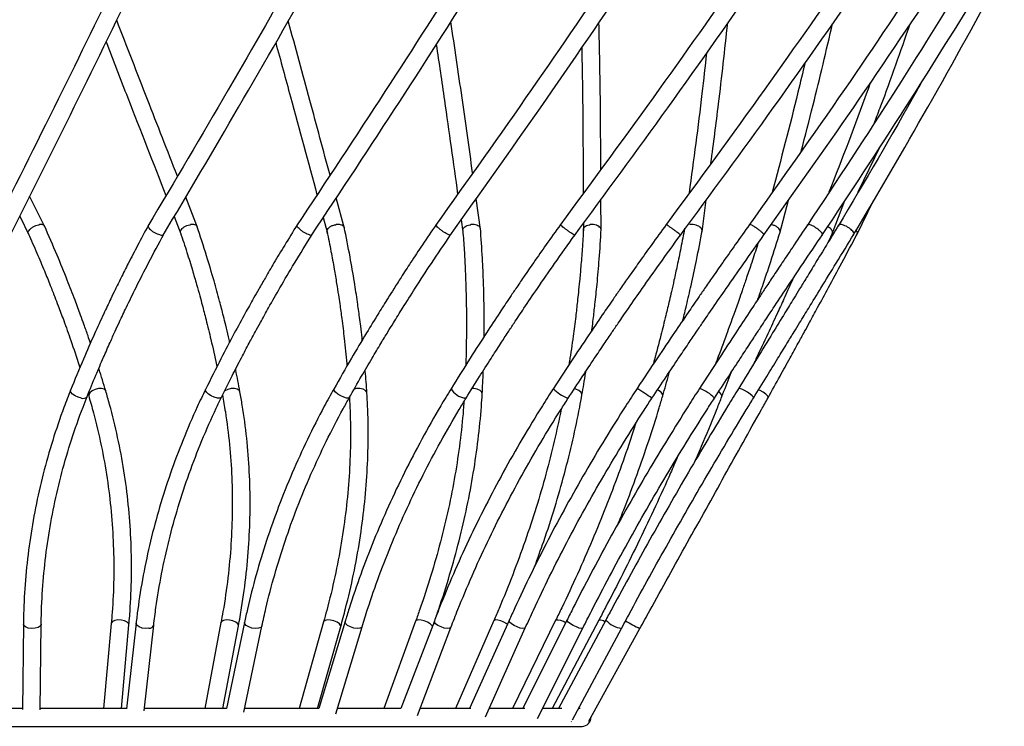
# Model space of a CAD drawing. Header units: millimetres. Extents: x -205 to 202, y -5 to 1774.
# Tile 8 of 11: x 2 to 168, y 496 to 616. Entities that reach past the tile are written whole.
import ezdxf

# ---------------------------------------------------------------- set-up
doc = ezdxf.new("R2010")
doc.units = ezdxf.units.MM

msp = doc.modelspace()

# ---------------------------------------------------------------- linework, layer by layer
at = {"color": 7, "linetype": 'Continuous', "lineweight": 25}
for p, q in [((147.13, 594.23), (143.33, 586.46)), ((6, 580.61), (3.44, 585.75)), ((31.8, 580.49), (29.8, 585.61)), ((56.62, 580.33), (55.23, 585.49)), ((79.61, 580.14), (78.88, 585.37)), ((99.98, 579.94), (99.95, 585.26)), ((117.02, 579.73), (117.72, 585.17)), ((130.17, 579.55), (131.61, 585.11)), ((138.97, 579.39), (141.14, 585.06)), ((143.15, 579.27), (145.98, 585.04)), ((1.76, 582.39), (3.32, 579.27)), ((27.86, 582.33), (29.01, 579.39)), ((53.03, 582.15), (53.73, 579.55)), ((76.35, 581.79), (76.64, 579.74)), ((96.97, 581.19), (96.98, 579.94)), ((138.45, 578.2), (139.03, 579.52)), ((13.32, 552.34), (13.42, 552.04)), ((119.1, 551.65), (119.11, 551.67)), ((56.73, 513.91), (52.31, 499.22)), ((68.64, 513.99), (63.26, 499.22)), ((71.8, 514.01), (66.16, 499.22)), ((81.86, 514.07), (75.4, 499.22)), ((84.43, 514.09), (77.76, 499.22)), ((92.29, 514.13), (84.98, 499.22)), ((94.2, 514.14), (86.73, 499.22)), ((99.59, 514.17), (91.68, 499.22)), ((100.76, 514.18), (92.75, 499.22)), ((2.39, 513.49), (2.23, 499.05)), ((5.23, 499.01), (5.39, 513.46)), ((17.23, 513.61), (15.93, 499.22)), ((18.94, 499.22), (20.22, 513.34)), ((21.42, 513.64), (19.79, 499.17)), ((22.77, 498.83), (24.4, 513.3)), ((24.4, 513.33), (24.4, 513.3)), ((35.76, 513.75), (33.01, 499.22)), ((36.07, 499.22), (38.71, 513.19)), ((39.74, 513.78), (36.68, 499.22)), ((39.61, 498.6), (42.68, 513.16)), ((53.1, 513.88), (48.97, 499.22)), ((52.09, 499.22), (55.99, 513.07)), ((55.17, 498.34), (59.6, 513.04)), ((68.93, 498.07), (74.6, 512.94)), ((80.42, 497.81), (87.17, 512.86)), ((89.25, 497.55), (96.88, 512.8)), ((95.13, 497.31), (103.41, 512.77)), ((97.88, 497.08), (106.53, 512.75)), ((2.23, 499.22), (-12.4, 499.22)), ((19.79, 499.22), (5.23, 499.22)), ((36.68, 499.22), (22.81, 499.22)), ((52.31, 499.22), (39.74, 499.22)), ((66.16, 499.22), (55.44, 499.22)), ((77.96, 499.22), (69.37, 499.22)), ((87.09, 499.22), (81.05, 499.22)), ((93.31, 499.22), (90.08, 499.22)), ((96.42, 499.22), (96.16, 499.22)), ((-93.24, 496.22), (96.76, 496.22)), ((94.97, 497.02), (94.92, 497)), ((97.83, 497), (97.83, 497))]:
    msp.add_line(p, q, dxfattribs=at)
at = {"color": 8, "linetype": 'Continuous', "lineweight": 25, "flags": 128}
for points in [[(12.19, 551.67), (11.64, 551.81), (11.11, 552.05), (10.68, 552.35), (10.41, 552.67), (10.35, 552.96), (10.36, 553.02)], [(16.29, 552.89), (16.26, 552.96), (16.02, 553.18), (15.6, 553.28), (15.06, 553.26), (14.5, 553.12), (13.99, 552.88), (13.61, 552.58), (13.42, 552.26), (13.42, 552.04)], [(35.15, 551.67), (34.64, 551.81), (34.1, 552.05), (33.63, 552.35), (33.29, 552.67), (33.14, 552.96), (33.15, 553.13)], [(38.97, 552.74), (38.85, 552.96), (38.52, 553.18), (38.04, 553.28), (37.47, 553.26), (36.9, 553.12), (36.43, 552.88), (36.36, 552.83)], [(56.97, 551.67), (56.51, 551.81), (55.99, 552.05), (55.5, 552.35), (55.1, 552.67), (54.86, 552.96), (54.81, 553.18), (54.82, 553.2)], [(60.41, 552.56), (60.39, 552.67), (60.18, 552.96), (59.78, 553.18), (59.24, 553.28), (58.66, 553.26), (58.24, 553.17)], [(79.89, 552.38), (79.81, 552.67), (79.52, 552.96), (79.05, 553.18), (78.49, 553.28), (78.17, 553.29)], [(96.73, 552.21), (96.73, 552.35), (96.57, 552.67), (96.2, 552.96), (95.7, 553.18), (95.45, 553.24)], [(110.38, 552.05), (110.38, 552.05), (110.35, 552.35), (110.1, 552.67), (109.68, 552.96), (109.49, 553.05)], [(120.36, 551.92), (120.38, 552.05), (120.26, 552.35), (119.94, 552.67), (119.83, 552.76)], [(125.72, 551.68), (125.7, 551.81), (125.5, 552.05), (125.14, 552.35), (124.68, 552.67), (124.17, 552.96), (123.71, 553.18), (123.36, 553.28), (123.17, 553.26), (123.16, 553.25)], [(128.16, 551.73), (128.18, 551.81), (128.08, 552.05), (127.79, 552.35), (127.36, 552.67), (126.85, 552.96), (126.57, 553.09)], [(35.84, 551.8), (35.81, 551.75), (35.56, 551.65), (35.15, 551.67)], [(57.43, 551.73), (57.29, 551.65), (56.97, 551.67)], [(77.18, 551.68), (77.14, 551.65), (76.9, 551.67)], [(94.42, 551.65), (94.41, 551.65), (94.28, 551.67)], [(20.22, 513.34), (20.18, 513.55), (19.93, 513.82), (19.49, 514.04), (18.94, 514.17), (18.36, 514.2), (17.83, 514.11), (17.44, 513.93), (17.25, 513.68), (17.23, 513.61)], [(38.71, 513.19), (38.72, 513.26), (38.59, 513.55), (38.27, 513.82), (37.78, 514.04), (37.21, 514.17), (36.65, 514.2), (36.17, 514.11), (35.86, 513.93), (35.76, 513.75)], [(55.99, 513.07), (55.97, 513.26), (55.76, 513.55), (55.36, 513.82), (54.84, 514.04), (54.27, 514.17), (53.75, 514.2), (53.34, 514.11), (53.12, 513.93), (53.1, 513.88)], [(59.21, 512.78), (58.75, 512.75), (58.19, 512.83), (57.64, 513.01), (57.16, 513.26), (56.84, 513.55), (56.72, 513.82), (56.73, 513.91)], [(71.46, 513.12), (71.38, 513.26), (71.09, 513.55), (70.63, 513.82), (70.09, 514.04), (69.55, 514.17), (69.08, 514.2), (68.75, 514.11), (68.64, 513.99)], [(74.38, 512.78), (73.99, 512.75), (73.48, 512.83), (72.93, 513.01), (72.41, 513.26), (72.02, 513.55), (71.81, 513.82), (71.8, 514.01)], [(84.16, 513.48), (84.05, 513.55), (83.56, 513.82), (83.02, 514.04), (82.51, 514.17), (82.11, 514.2), (81.88, 514.11), (81.86, 514.07)], [(87.17, 512.86), (87.07, 512.78), (86.77, 512.75), (86.32, 512.83), (85.79, 513.01), (85.26, 513.26), (84.82, 513.55), (84.52, 513.82), (84.42, 514.04), (84.43, 514.09)], [(96.88, 512.8), (96.86, 512.78), (96.65, 512.75), (96.28, 512.83), (95.79, 513.01), (95.26, 513.26), (94.78, 513.55), (94.41, 513.82), (94.21, 514.04), (94.2, 514.14)], [(4.35, 512.78), (3.77, 512.75), (3.21, 512.83), (2.75, 513.01), (2.47, 513.26), (2.39, 513.49)], [(5.39, 513.46), (5.39, 513.4), (5.23, 513.13), (4.86, 512.91), (4.35, 512.78)], [(23.59, 512.78), (23.03, 512.75), (22.45, 512.83), (21.94, 513.01), (21.58, 513.26), (21.42, 513.55), (21.42, 513.64)], [(42.09, 512.78), (41.57, 512.75), (40.99, 512.83), (40.45, 513.01), (40.02, 513.26), (39.78, 513.55), (39.74, 513.78)], [(42.68, 513.16), (42.67, 513.13), (42.47, 512.91), (42.09, 512.78)], [(59.6, 513.04), (59.51, 512.91), (59.21, 512.78)], [(74.6, 512.94), (74.58, 512.91), (74.38, 512.78)]]:
    msp.add_lwpolyline(points, dxfattribs=at)
at = {"color": 8, "linetype": 'Continuous', "lineweight": 25}
for centre, radius, start, end in [((77.46, 554.89), 3.27, 210.0124, 260.2063), ((96.71, 557.81), 6.61, 223.2773, 248.4508), ((35.02, 442.82), 131.34, 55.9524, 57.2612), ((114.63, 547.45), 6.15, 43.2853, 71.4734), ((12.51, 552.45), 0.842, 248.1252, 319.5086), ((92.6, 511.94), 2.22, 51.9736, 98.0164), ((99.67, 512.6), 1.58, 53.8239, 92.6585), ((104.02, 517.09), 4.37, 221.7603, 261.9138), ((114.95, 531.3), 20.37, 237.8062, 245.57), ((23.64, 513.59), 0.812, 266.3885, 339.6088)]:
    msp.add_arc(centre, radius, start, end, dxfattribs=at)
at = {"color": 7, "linetype": 'Continuous', "lineweight": 25}
msp.add_arc((96.76, 497.72), 1.5, 270, 2.1291, dxfattribs=at)
for points, knots in [([(19.7, 625.5), (16.13, 618.19), (8.78, 603.08), (1.36, 588.26), (-2.47, 580.61)], [0, 0, 0, 0, 0.484374, 1, 1, 1, 1]), ([(49.53, 625.59), (45.35, 618.28), (36.73, 603.18), (27.95, 588.35), (23.42, 580.71)], [0, 0, 0, 0, 0.484373, 1, 1, 1, 1]), ([(77.69, 625.65), (72.96, 618.22), (63.36, 603.13), (53.53, 588.3), (48.53, 580.77)], [0, 0, 0, 0, 0.492044, 1, 1, 1, 1]), ([(103.2, 625.69), (98.24, 618.37), (87.98, 603.28), (77.43, 588.46), (71.99, 580.81)], [0, 0, 0, 0, 0.484371, 1, 1, 1, 1]), ([(125.21, 625.7), (120.09, 618.39), (109.54, 603.3), (98.62, 588.48), (92.99, 580.83)], [0, 0, 0, 0, 0.484371, 1, 1, 1, 1]), ([(142.95, 625.7), (137.87, 618.39), (127.37, 603.29), (116.47, 588.47), (110.84, 580.83)], [0, 0, 0, 0, 0.4843694, 1, 1, 1, 1]), ([(155.83, 625.68), (150.95, 618.36), (140.87, 603.27), (130.35, 588.45), (124.92, 580.81)], [0, 0, 0, 0, 0.4843692, 1, 1, 1, 1]), ([(163.41, 625.63), (158.9, 618.32), (149.58, 603.23), (139.79, 588.41), (134.75, 580.77)], [0, 0, 0, 0, 0.484369, 1, 1, 1, 1]), ([(0.21, 579.27), (3.81, 586.45), (11.24, 601.29), (18.6, 616.4), (22.4, 624.19)], [0, 0, 0, 0, 0.484374, 1, 1, 1, 1]), ([(26, 579.17), (30.26, 586.36), (39.05, 601.2), (47.69, 616.31), (52.14, 624.11)], [0, 0, 0, 0, 0.4843738, 1, 1, 1, 1]), ([(51.02, 579.1), (56.02, 586.64), (65.87, 601.49), (75.49, 616.6), (80.22, 624.04)], [0, 0, 0, 0, 0.507922, 1, 1, 1, 1]), ([(74.42, 579.06), (79.54, 586.25), (90.12, 601.1), (100.39, 616.21), (105.69, 624.01)], [0, 0, 0, 0, 0.484372, 1, 1, 1, 1]), ([(95.4, 579.04), (100.7, 586.23), (111.64, 601.08), (122.22, 616.2), (127.67, 623.99)], [0, 0, 0, 0, 0.484371, 1, 1, 1, 1]), ([(113.25, 579.04), (118.55, 586.23), (129.48, 601.08), (140, 616.2), (145.42, 624)], [0, 0, 0, 0, 0.4843704, 1, 1, 1, 1]), ([(127.36, 579.06), (132.47, 586.26), (143.02, 601.1), (153.12, 616.22), (158.34, 624.02)], [0, 0, 0, 0, 0.4843702, 1, 1, 1, 1]), ([(137.24, 579.11), (142, 586.3), (151.81, 601.15), (161.15, 616.27), (165.97, 624.07)], [0, 0, 0, 0, 0.48437, 1, 1, 1, 1]), ([(142.57, 579.17), (146.8, 586.36), (155.54, 601.21), (163.81, 616.33), (168.07, 624.13)], [0, 0, 0, 0, 0.48437, 1, 1, 1, 1]), ([(28.4, 589.17), (26.72, 593.47), (23.31, 602.17), (19.88, 611.03), (18.15, 615.52)], [0, 0, 0, 0, 0.49382, 1, 1, 1, 1]), ([(54.18, 589.35), (53.05, 593.54), (50.73, 602.13), (48.35, 610.89), (47.12, 615.38)], [0, 0, 0, 0, 0.486851, 1, 1, 1, 1]), ([(78.27, 589.71), (77.68, 593.93), (76.51, 602.36), (75.23, 610.96), (74.59, 615.25)], [0, 0, 0, 0, 0.500299, 1, 1, 1, 1]), ([(99.92, 590.31), (99.9, 594.06), (99.88, 602.25), (99.7, 610.6), (99.61, 615.14)], [0, 0, 0, 0, 0.4565691, 1, 1, 1, 1]), ([(118.52, 591.37), (118.96, 594.69), (119.99, 602.51), (120.86, 610.47), (121.35, 615.04)], [0, 0, 0, 0, 0.425379, 1, 1, 1, 1]), ([(133.76, 593.39), (134.44, 595.98), (136.31, 603.1), (138, 610.35), (139.07, 614.96)], [0, 0, 0, 0, 0.364602, 1, 1, 1, 1]), ([(146.16, 598.25), (146.52, 599.18), (148.62, 604.67), (150.56, 610.26), (152.18, 614.91)], [0, 0, 0, 0, 0.168313, 1, 1, 1, 1]), ([(16.35, 611.85), (17.57, 608.7), (20.95, 599.95), (24.32, 591.37), (26.47, 585.88)], [0, 0, 0, 0, 0.360612, 1, 1, 1, 1]), ([(45.01, 611.71), (45.84, 608.66), (48.2, 600), (50.49, 591.51), (51.98, 586.01)], [0, 0, 0, 0, 0.353037, 1, 1, 1, 1]), ([(72.12, 611.4), (72.59, 608.26), (73.85, 599.75), (75.01, 591.4), (75.74, 586.13)], [0, 0, 0, 0, 0.369455, 1, 1, 1, 1]), ([(96.69, 610.87), (96.74, 608.22), (96.9, 599.93), (96.92, 591.78), (96.94, 586.24)], [0, 0, 0, 0, 0.3193672, 1, 1, 1, 1]), ([(117.77, 609.96), (117.52, 607.68), (116.64, 599.72), (115.59, 591.91), (114.84, 586.32)], [0, 0, 0, 0, 0.2859189, 1, 1, 1, 1]), ([(134.41, 608.33), (134.02, 606.66), (132.27, 599.26), (130.34, 592.01), (128.84, 586.39)], [0, 0, 0, 0, 0.226206, 1, 1, 1, 1]), ([(145.44, 604.94), (145.27, 604.45), (143.05, 598.21), (140.66, 592.08), (138.45, 586.44)], [0, 0, 0, 0, 0.077749, 1, 1, 1, 1]), ([(154.16, 605.18), (153.89, 604.68), (149.33, 596.43), (144.52, 588.33), (139.99, 580.71)], [0, 0, 0, 0, 0.059623, 1, 1, 1, 1]), ([(3.22, 579.46), (3.22, 579.47), (3.16, 579.53), (3.19, 579.71), (3.33, 580), (3.62, 580.31), (4.02, 580.59), (4.48, 580.81), (4.82, 580.92), (5.01, 580.95), (5.04, 580.96), (5.05, 580.96)], [0, 0, 0, 0, 0.007137, 0.1662048, 0.3252341, 0.4842458, 0.6432688, 0.8023714, 0.961473, 0.9886498, 1, 1, 1, 1]), ([(5.92, 580.73), (5.9, 580.78), (5.83, 580.9), (5.56, 580.99), (5.28, 580.99), (5.1, 580.97), (5.06, 580.96), (5.05, 580.96)], [0, 0, 0, 0, 0.258788, 0.589369, 0.919948, 0.976417, 1, 1, 1, 1]), ([(13.72, 560.96), (13.58, 561.36), (13.22, 562.42), (12.67, 563.99), (11.94, 566), (11.02, 568.49), (9.7, 571.87), (8, 576.06), (6.66, 579.1), (5.94, 580.74)], [0, 0, 0, 0, 0.0601038, 0.1583736, 0.2357841, 0.3631234, 0.5341246, 0.7488377, 1, 1, 1, 1]), ([(23.5, 580.84), (22.89, 579.7), (21.73, 577.57), (20.19, 574.59), (18.94, 572.11), (17.96, 570.12), (16.99, 568.12), (15.81, 565.63), (14.25, 562.22), (12.37, 557.93), (11.07, 554.76), (10.36, 553.02)], [0, 0, 0, 0, 0.124418, 0.234312, 0.324283, 0.394396, 0.449629, 0.540491, 0.662506, 0.815639, 1, 1, 1, 1]), ([(25.48, 579.24), (25.47, 579.24), (25.33, 579.27), (25.04, 579.36), (24.58, 579.57), (24.15, 579.84), (23.79, 580.15), (23.56, 580.44), (23.45, 580.69), (23.5, 580.79), (23.52, 580.84)], [0, 0, 0, 0, 0.0103449, 0.1556579, 0.3009715, 0.4462658, 0.5915212, 0.7367416, 0.881946, 1, 1, 1, 1]), ([(28.95, 579.6), (28.93, 579.64), (28.88, 579.75), (28.96, 580), (29.19, 580.3), (29.55, 580.59), (30, 580.81), (30.35, 580.92), (30.55, 580.95), (30.59, 580.96), (30.6, 580.96)], [0, 0, 0, 0, 0.082649, 0.257615, 0.432561, 0.60752, 0.782567, 0.957612, 0.987512, 1, 1, 1, 1]), ([(31.74, 580.6), (31.73, 580.63), (31.71, 580.75), (31.51, 580.89), (31.17, 580.99), (30.84, 580.99), (30.65, 580.97), (30.61, 580.96), (30.6, 580.96)], [0, 0, 0, 0, 0.099191, 0.376939, 0.654825, 0.932709, 0.980176, 1, 1, 1, 1]), ([(37.23, 561.12), (37.16, 561.42), (36.95, 562.38), (36.59, 563.84), (36.1, 565.86), (35.45, 568.35), (34.52, 571.74), (33.27, 575.97), (32.26, 579.06), (31.71, 580.74)], [0, 0, 0, 0, 0.045321, 0.14439, 0.222431, 0.350807, 0.523203, 0.73967, 1, 1, 1, 1]), ([(48.62, 580.91), (47.92, 579.78), (46.6, 577.65), (44.82, 574.68), (43.36, 572.19), (42.21, 570.21), (41.08, 568.21), (39.7, 565.72), (37.85, 562.32), (35.59, 558.03), (34.02, 554.86), (33.15, 553.13)], [0, 0, 0, 0, 0.124308, 0.23421, 0.3241926, 0.3943156, 0.4495561, 0.5404301, 0.6624612, 0.8156153, 1, 1, 1, 1]), ([(50.73, 579.24), (50.73, 579.24), (50.61, 579.27), (50.35, 579.36), (49.92, 579.57), (49.49, 579.84), (49.1, 580.14), (48.79, 580.44), (48.62, 580.7), (48.57, 580.86), (48.63, 580.9), (48.64, 580.91)], [0, 0, 0, 0, 0.009638, 0.145024, 0.280411, 0.415779, 0.551111, 0.686411, 0.821696, 0.95699, 1, 1, 1, 1]), ([(53.68, 579.77), (53.67, 579.84), (53.65, 580.02), (53.82, 580.31), (54.13, 580.59), (54.55, 580.81), (54.91, 580.92), (55.12, 580.95), (55.16, 580.96), (55.17, 580.96)], [0, 0, 0, 0, 0.163154, 0.360361, 0.557581, 0.754901, 0.952219, 0.985924, 1, 1, 1, 1]), ([(72.09, 580.96), (71.32, 579.83), (69.87, 577.7), (67.91, 574.73), (66.3, 572.25), (65.04, 570.26), (63.77, 568.27), (62.23, 565.78), (60.16, 562.38), (57.61, 558.1), (55.81, 554.93), (54.82, 553.2)], [0, 0, 0, 0, 0.124201, 0.23411, 0.324106, 0.394239, 0.449487, 0.540373, 0.662421, 0.815596, 1, 1, 1, 1]), ([(56.6, 580.43), (56.6, 580.43), (56.6, 580.53), (56.47, 580.7), (56.19, 580.89), (55.77, 580.99), (55.42, 580.99), (55.22, 580.97), (55.18, 580.96), (55.17, 580.96)], [0, 0, 0, 0, 0.001355, 0.236691, 0.472043, 0.707512, 0.94298, 0.983202, 1, 1, 1, 1]), ([(59.63, 561.47), (59.61, 561.59), (59.53, 562.37), (59.38, 563.66), (59.12, 565.67), (58.78, 568.16), (58.26, 571.56), (57.54, 575.79), (56.91, 578.88), (56.57, 580.57)], [0, 0, 0, 0, 0.018809, 0.1206263, 0.2008322, 0.3327712, 0.5099527, 0.7324329, 1, 1, 1, 1]), ([(74.32, 579.24), (74.31, 579.24), (74.22, 579.27), (74.01, 579.36), (73.62, 579.57), (73.2, 579.84), (72.79, 580.14), (72.44, 580.44), (72.19, 580.7), (72.07, 580.88), (72.09, 580.93), (72.1, 580.95)], [0, 0, 0, 0, 0.009098, 0.136902, 0.264706, 0.392493, 0.520245, 0.647967, 0.775675, 0.903392, 1, 1, 1, 1]), ([(93.11, 580.98), (92.3, 579.86), (90.78, 577.73), (88.71, 574.76), (87, 572.28), (85.65, 570.3), (84.31, 568.31), (82.65, 565.83), (80.42, 562.43), (77.67, 558.15), (75.7, 554.98), (74.63, 553.25)], [0, 0, 0, 0, 0.124089, 0.234005, 0.324013, 0.394155, 0.449411, 0.540309, 0.662372, 0.815572, 1, 1, 1, 1]), ([(76.62, 579.96), (76.62, 579.97), (76.58, 580.08), (76.68, 580.31), (76.92, 580.59), (77.31, 580.81), (77.66, 580.92), (77.86, 580.95), (77.9, 580.96), (77.91, 580.96)], [0, 0, 0, 0, 0.036974, 0.263915, 0.490873, 0.717944, 0.945014, 0.983801, 1, 1, 1, 1]), ([(79.58, 580.24), (79.58, 580.31), (79.56, 580.47), (79.35, 580.7), (79, 580.89), (78.54, 580.99), (78.17, 580.99), (77.97, 580.97), (77.93, 580.96), (77.91, 580.96)], [0, 0, 0, 0, 0.136259, 0.339804, 0.543363, 0.747024, 0.950683, 0.985471, 1, 1, 1, 1]), ([(110.96, 580.99), (110.14, 579.86), (108.6, 577.74), (106.49, 574.77), (104.74, 572.3), (103.35, 570.32), (101.97, 568.32), (100.26, 565.84), (97.96, 562.45), (95.09, 558.17), (93.03, 555.01), (91.9, 553.28)], [0, 0, 0, 0, 0.1239639, 0.2338871, 0.3239095, 0.3940648, 0.4493299, 0.5402426, 0.6623255, 0.8155516, 1, 1, 1, 1]), ([(95.43, 579.24), (95.43, 579.24), (95.37, 579.27), (95.2, 579.36), (94.87, 579.57), (94.47, 579.84), (94.06, 580.15), (93.67, 580.44), (93.36, 580.7), (93.16, 580.89), (93.08, 580.98), (93.11, 580.98), (93.12, 580.98)], [0, 0, 0, 0, 0.008603, 0.129445, 0.250287, 0.371113, 0.491907, 0.612672, 0.733424, 0.854184, 0.975004, 1, 1, 1, 1]), ([(97, 580.15), (97, 580.2), (97, 580.35), (97.17, 580.59), (97.5, 580.81), (97.82, 580.92), (98.02, 580.95), (98.06, 580.96), (98.07, 580.96)], [0, 0, 0, 0, 0.131604, 0.399357, 0.667245, 0.93513, 0.980889, 1, 1, 1, 1]), ([(99.96, 580.04), (99.97, 580.08), (99.99, 580.21), (99.87, 580.44), (99.59, 580.7), (99.18, 580.89), (98.69, 580.99), (98.32, 580.99), (98.12, 580.97), (98.08, 580.96), (98.07, 580.96)], [0, 0, 0, 0, 0.061232, 0.240283, 0.419314, 0.598358, 0.777491, 0.956622, 0.987221, 1, 1, 1, 1]), ([(125.03, 580.97), (124.23, 579.85), (122.72, 577.72), (120.64, 574.77), (118.91, 572.29), (117.54, 570.31), (116.17, 568.32), (114.47, 565.84), (112.16, 562.45), (109.28, 558.18), (107.19, 555.02), (106.05, 553.29)], [0, 0, 0, 0, 0.123849, 0.233778, 0.323814, 0.393979, 0.449251, 0.540176, 0.662276, 0.815528, 1, 1, 1, 1]), ([(113.35, 579.24), (113.35, 579.24), (113.33, 579.27), (113.22, 579.36), (112.95, 579.57), (112.59, 579.84), (112.19, 580.15), (111.78, 580.44), (111.41, 580.7), (111.14, 580.89), (110.98, 580.99), (110.97, 580.98), (110.97, 580.98)], [0, 0, 0, 0, 0.008162, 0.122812, 0.237462, 0.352097, 0.466701, 0.581278, 0.695842, 0.810415, 0.925044, 1, 1, 1, 1]), ([(117.03, 579.84), (117.04, 579.84), (117.08, 579.93), (117.02, 580.15), (116.84, 580.44), (116.49, 580.7), (116.05, 580.89), (115.54, 580.99), (115.18, 580.99), (114.99, 580.97), (114.95, 580.96), (114.94, 580.96)], [0, 0, 0, 0, 0.004465, 0.16396, 0.323418, 0.482858, 0.642309, 0.80184, 0.961369, 0.988619, 1, 1, 1, 1]), ([(134.85, 580.93), (134.1, 579.81), (132.67, 577.69), (130.69, 574.74), (129.04, 572.27), (127.73, 570.29), (126.41, 568.3), (124.77, 565.82), (122.54, 562.43), (119.75, 558.16), (117.7, 555), (116.58, 553.28)], [0, 0, 0, 0, 0.123712, 0.233647, 0.323697, 0.393875, 0.449158, 0.540099, 0.66222, 0.815504, 1, 1, 1, 1]), ([(140.09, 580.88), (139.41, 579.76), (138.11, 577.64), (136.3, 574.69), (134.79, 572.22), (133.58, 570.24), (132.36, 568.25), (130.84, 565.78), (128.76, 562.39), (126.15, 558.13), (124.22, 554.97), (123.16, 553.25)], [0, 0, 0, 0, 0.123593, 0.233532, 0.323595, 0.393782, 0.449073, 0.540026, 0.662165, 0.815477, 1, 1, 1, 1]), ([(127.48, 579.24), (127.49, 579.27), (127.46, 579.32), (127.38, 579.42), (127.34, 579.46), (127.26, 579.55), (127.21, 579.59), (127.05, 579.74), (126.92, 579.86), (126.63, 580.09), (126.47, 580.2), (126.23, 580.37), (126.15, 580.43), (125.99, 580.53), (125.91, 580.58), (125.76, 580.68), (125.69, 580.72), (125.55, 580.8), (125.49, 580.83), (125.31, 580.92), (125.21, 580.96), (125.11, 580.99), (125.08, 580.99), (125.04, 580.98), (125.03, 580.98), (125.03, 580.96)], [0, 0, 0, 0, 0.125, 0.125, 0.1875, 0.1875, 0.25, 0.25, 0.375, 0.375, 0.5, 0.5, 0.5625, 0.5625, 0.625, 0.625, 0.6875, 0.6875, 0.75, 0.75, 0.875, 0.875, 0.9375, 0.9375, 1, 1, 1, 1]), ([(130.18, 579.67), (130.2, 579.73), (130.25, 579.87), (130.14, 580.15), (129.88, 580.44), (129.49, 580.7), (129.07, 580.88), (128.79, 580.93), (128.68, 580.94)], [0, 0, 0, 0, 0.1212748, 0.3088627, 0.4964053, 0.6839274, 0.8714626, 1, 1, 1, 1]), ([(137.32, 579.24), (137.36, 579.27), (137.37, 579.32), (137.34, 579.42), (137.32, 579.46), (137.27, 579.55), (137.24, 579.59), (137.11, 579.74), (137, 579.86), (136.74, 580.09), (136.59, 580.2), (136.35, 580.37), (136.27, 580.43), (136.1, 580.53), (136.02, 580.58), (135.86, 580.68), (135.78, 580.72), (135.62, 580.8), (135.55, 580.83), (135.33, 580.92), (135.2, 580.96), (135.05, 580.99), (135.01, 580.99), (134.93, 580.98), (134.9, 580.98), (134.88, 580.96)], [0, 0, 0, 0, 0.125, 0.125, 0.1875, 0.1875, 0.25, 0.25, 0.375, 0.375, 0.5, 0.5, 0.5625, 0.5625, 0.625, 0.625, 0.6875, 0.6875, 0.75, 0.75, 0.875, 0.875, 0.9375, 0.9375, 1, 1, 1, 1]), ([(139.01, 579.53), (139.02, 579.54), (139.09, 579.63), (139.05, 579.85), (138.88, 580.14), (138.59, 580.42), (138.34, 580.56), (138.23, 580.62)], [0, 0, 0, 0, 0.064218, 0.314496, 0.564707, 0.814858, 1, 1, 1, 1]), ([(140.11, 580.87), (140.12, 580.89), (140.14, 580.93), (140.18, 580.95), (140.2, 580.96), (140.2, 580.96)], [0, 0, 0, 0, 0.68258, 0.906487, 1, 1, 1, 1]), ([(142.64, 579.33), (142.66, 579.34), (142.71, 579.39), (142.67, 579.57), (142.5, 579.84), (142.2, 580.15), (141.8, 580.44), (141.36, 580.7), (140.92, 580.89), (140.53, 580.99), (140.32, 580.99), (140.23, 580.97), (140.21, 580.96), (140.2, 580.96)], [0, 0, 0, 0, 0.036875, 0.153771, 0.270652, 0.387502, 0.504323, 0.621132, 0.737949, 0.854824, 0.971698, 0.991662, 1, 1, 1, 1]), ([(3.22, 579.46), (3.71, 578.35), (4.64, 576.26), (5.87, 573.33), (6.86, 570.88), (7.63, 568.92), (8.39, 566.94), (9.31, 564.49), (10.5, 561.12), (11.42, 558.47), (11.89, 556.93), (11.93, 556.81)], [0, 0, 0, 0, 0.148669, 0.281412, 0.390232, 0.475042, 0.541849, 0.651746, 0.799324, 0.984628, 1, 1, 1, 1]), ([(13.15, 551.91), (13.64, 553.11), (14.54, 555.34), (15.85, 558.39), (16.95, 560.88), (17.84, 562.86), (18.76, 564.85), (19.92, 567.31), (21.56, 570.65), (23.64, 574.77), (25.25, 577.76), (26.12, 579.36)], [0, 0, 0, 0, 0.129786, 0.239863, 0.329971, 0.400193, 0.455511, 0.546512, 0.668715, 0.822085, 1, 1, 1, 1]), ([(25.48, 579.24), (25.49, 579.23), (25.63, 579.21), (25.86, 579.2), (26.06, 579.26), (26.08, 579.34), (26.09, 579.36)], [0, 0, 0, 0, 0.029236, 0.439907, 0.850579, 1, 1, 1, 1]), ([(28.93, 579.59), (29.29, 578.49), (29.99, 576.39), (30.88, 573.47), (31.6, 571.02), (32.15, 569.05), (32.68, 567.08), (33.32, 564.63), (34.13, 561.26), (34.75, 558.61), (35.05, 557.07), (35.07, 556.95)], [0, 0, 0, 0, 0.148543, 0.2812481, 0.3900414, 0.4748307, 0.5416221, 0.651493, 0.7990381, 0.9842995, 1, 1, 1, 1]), ([(35.84, 551.8), (36.44, 553.01), (37.54, 555.23), (39.12, 558.29), (40.43, 560.78), (41.5, 562.76), (42.59, 564.75), (43.96, 567.22), (45.87, 570.56), (48.3, 574.69), (50.15, 577.68), (51.14, 579.28)], [0, 0, 0, 0, 0.129773, 0.239833, 0.32993, 0.400143, 0.455454, 0.546444, 0.668632, 0.821985, 1, 1, 1, 1]), ([(50.73, 579.24), (50.74, 579.23), (50.86, 579.21), (51.04, 579.19), (51.1, 579.26), (51.13, 579.29)], [0, 0, 0, 0, 0.036908, 0.555355, 1, 1, 1, 1]), ([(53.67, 579.76), (53.9, 578.66), (54.33, 576.57), (54.86, 573.65), (55.27, 571.2), (55.58, 569.24), (55.88, 567.26), (56.21, 564.81), (56.62, 561.45), (56.92, 558.78), (57.04, 557.22), (57.05, 557.08)], [0, 0, 0, 0, 0.1481435, 0.2805625, 0.3891218, 0.4737292, 0.5403776, 0.6500139, 0.7972451, 0.9821105, 1, 1, 1, 1]), ([(57.43, 551.73), (58.12, 552.94), (59.38, 555.17), (61.17, 558.22), (62.66, 560.72), (63.87, 562.71), (65.09, 564.7), (66.62, 567.16), (68.75, 570.51), (71.43, 574.64), (73.46, 577.63), (74.55, 579.24)], [0, 0, 0, 0, 0.129762, 0.239802, 0.329886, 0.40009, 0.455393, 0.546369, 0.668538, 0.821874, 1, 1, 1, 1]), ([(74.32, 579.24), (74.32, 579.23), (74.41, 579.21), (74.52, 579.19), (74.53, 579.24), (74.53, 579.25)], [0, 0, 0, 0, 0.047749, 0.718465, 1, 1, 1, 1]), ([(76.61, 579.95), (76.69, 578.85), (76.85, 576.75), (77, 573.83), (77.1, 571.38), (77.16, 569.42), (77.2, 567.44), (77.23, 564.99), (77.21, 561.63), (77.17, 558.93), (77.1, 557.36), (77.1, 557.2)], [0, 0, 0, 0, 0.147728, 0.279794, 0.388061, 0.47244, 0.538909, 0.648251, 0.795089, 0.979457, 1, 1, 1, 1]), ([(77.18, 551.68), (77.93, 552.89), (79.31, 555.12), (81.26, 558.17), (82.87, 560.67), (84.16, 562.66), (85.48, 564.65), (87.12, 567.12), (89.39, 570.47), (92.25, 574.61), (94.38, 577.6), (95.53, 579.21)], [0, 0, 0, 0, 0.129751, 0.23977, 0.329843, 0.400038, 0.455334, 0.546299, 0.668452, 0.82177, 1, 1, 1, 1]), ([(80.21, 562.08), (80.21, 562.59), (80.22, 563.62), (80.22, 565.49), (80.2, 567.99), (80.11, 571.37), (79.93, 575.61), (79.71, 578.69), (79.59, 580.38)], [0, 0, 0, 0, 0.083421, 0.167019, 0.304539, 0.489215, 0.721105, 1, 1, 1, 1]), ([(94.42, 551.65), (95.2, 552.86), (96.66, 555.09), (98.69, 558.15), (100.37, 560.65), (101.71, 562.64), (103.07, 564.64), (104.77, 567.1), (107.11, 570.46), (110.03, 574.6), (112.21, 577.6), (113.37, 579.21)], [0, 0, 0, 0, 0.129742, 0.239736, 0.329794, 0.399978, 0.455265, 0.546214, 0.668346, 0.821644, 1, 1, 1, 1]), ([(96.99, 580.34), (96.92, 579.18), (96.79, 577.02), (96.56, 574.03), (96.34, 571.58), (96.14, 569.62), (95.93, 567.64), (95.65, 565.18), (95.21, 561.82), (94.83, 559.09), (94.56, 557.48), (94.53, 557.29)], [0, 0, 0, 0, 0.154266, 0.284739, 0.391692, 0.475049, 0.540713, 0.648731, 0.79379, 0.975918, 1, 1, 1, 1]), ([(95.43, 579.24), (95.43, 579.23), (95.49, 579.21), (95.51, 579.21), (95.53, 579.22)], [0, 0, 0, 0, 0.068653, 1, 1, 1, 1]), ([(98.4, 563.09), (98.41, 563.2), (98.5, 563.83), (98.68, 565.3), (98.97, 567.79), (99.32, 571.17), (99.69, 575.41), (99.88, 578.49), (99.99, 580.18)], [0, 0, 0, 0, 0.019395, 0.10883, 0.255952, 0.453525, 0.701606, 1, 1, 1, 1]), ([(108.55, 551.64), (109.35, 552.85), (110.83, 555.09), (112.88, 558.15), (114.56, 560.65), (115.92, 562.64), (117.28, 564.64), (118.97, 567.11), (121.29, 570.46), (124.19, 574.61), (126.32, 577.61), (127.47, 579.23)], [0, 0, 0, 0, 0.129733, 0.239701, 0.329747, 0.399921, 0.4552, 0.546137, 0.668251, 0.82153, 1, 1, 1, 1]), ([(114.08, 580.36), (113.87, 579.25), (113.47, 577.15), (112.86, 574.22), (112.32, 571.76), (111.88, 569.79), (111.42, 567.82), (110.84, 565.36), (109.99, 561.98), (109.28, 559.23), (108.82, 557.59), (108.75, 557.37)], [0, 0, 0, 0, 0.146742, 0.277816, 0.38525, 0.468979, 0.534937, 0.643439, 0.789148, 0.972083, 1, 1, 1, 1]), ([(113.35, 579.24), (113.36, 579.23), (113.37, 579.22), (113.36, 579.22), (113.36, 579.22)], [0, 0, 0, 0, 0.1198, 1, 1, 1, 1]), ([(113.79, 564.85), (113.99, 565.67), (114.47, 567.63), (115.23, 570.99), (116.14, 575.22), (116.74, 578.3), (117.06, 579.98)], [0, 0, 0, 0, 0.162189, 0.384661, 0.663992, 1, 1, 1, 1]), ([(119.1, 551.65), (119.89, 552.86), (121.34, 555.1), (123.34, 558.16), (124.98, 560.67), (126.29, 562.66), (127.6, 564.66), (129.23, 567.13), (131.47, 570.49), (134.23, 574.64), (136.26, 577.65), (137.35, 579.26)], [0, 0, 0, 0, 0.129724, 0.239662, 0.329692, 0.399854, 0.455123, 0.546043, 0.668136, 0.821397, 1, 1, 1, 1]), ([(125.72, 551.68), (126.46, 552.89), (127.83, 555.13), (129.71, 558.2), (131.25, 560.71), (132.47, 562.7), (133.7, 564.7), (135.21, 567.17), (137.27, 570.54), (139.82, 574.69), (141.66, 577.7), (142.66, 579.32)], [0, 0, 0, 0, 0.129714, 0.239623, 0.329639, 0.399791, 0.455053, 0.54596, 0.668035, 0.821279, 1, 1, 1, 1]), ([(126.46, 568.36), (126.71, 569.09), (127.45, 571.23), (128.72, 575.01), (129.68, 578.04), (130.2, 579.67)], [0, 0, 0, 0, 0.191624, 0.564282, 1, 1, 1, 1]), ([(128.16, 551.73), (128.84, 552.95), (130.09, 555.19), (131.78, 558.26), (133.16, 560.77), (134.26, 562.76), (135.35, 564.76), (136.7, 567.24), (138.52, 570.61), (140.76, 574.77), (142.36, 577.78), (143.23, 579.41)], [0, 0, 0, 0, 0.129705, 0.239579, 0.329579, 0.399717, 0.454968, 0.545858, 0.667912, 0.821138, 1, 1, 1, 1]), ([(143.21, 579.41), (143.24, 579.47), (143.28, 579.58), (143.21, 579.79), (143.09, 579.94), (143.05, 579.99)], [0, 0, 0, 0, 0.348748, 0.788544, 1, 1, 1, 1]), ([(126.45, 577.78), (126.39, 577.58), (126.01, 576.39), (125.34, 574.38), (124.51, 571.92), (123.84, 569.95), (123.15, 567.97), (122.27, 565.51), (121.05, 562.13), (120.02, 559.34), (119.37, 557.67), (119.28, 557.42)], [0, 0, 0, 0, 0.029258, 0.177766, 0.299475, 0.39433, 0.469052, 0.591971, 0.75704, 0.964268, 1, 1, 1, 1]), ([(132.41, 571.9), (132.4, 571.89), (132.11, 571.24), (131.59, 570.08), (130.69, 568.09), (129.57, 565.63), (128, 562.25), (126.68, 559.43), (125.87, 557.73), (125.74, 557.45)], [0, 0, 0, 0, 0.00222, 0.136596, 0.24245, 0.416583, 0.650424, 0.943974, 1, 1, 1, 1]), ([(16.29, 552.9), (15.93, 554.12), (15.55, 555.38), (15.14, 556.64), (15.13, 556.68)], [0, 0, 0, 0, 0.96664, 1, 1, 1, 1]), ([(38.97, 552.74), (38.74, 553.96), (38.5, 555.23), (38.24, 556.5), (38.23, 556.54)], [0, 0, 0, 0, 0.9641561, 1, 1, 1, 1]), ([(60.41, 552.56), (60.33, 553.78), (60.24, 555.07), (60.13, 556.35), (60.12, 556.41)], [0, 0, 0, 0, 0.9509538, 1, 1, 1, 1]), ([(79.89, 552.38), (79.95, 553.6), (80.03, 554.91), (80.07, 556.21), (80.07, 556.29)], [0, 0, 0, 0, 0.935823, 1, 1, 1, 1]), ([(96.73, 552.2), (96.94, 553.42), (97.18, 554.76), (97.38, 556.09), (97.4, 556.2)], [0, 0, 0, 0, 0.914938, 1, 1, 1, 1]), ([(110.38, 552.05), (110.73, 553.27), (111.12, 554.63), (111.49, 555.98), (111.53, 556.12)], [0, 0, 0, 0, 0.895712, 1, 1, 1, 1]), ([(120.36, 551.92), (120.84, 553.13), (121.39, 554.52), (121.91, 555.9), (121.97, 556.07)], [0, 0, 0, 0, 0.877378, 1, 1, 1, 1]), ([(10.36, 553.02), (9.98, 552.05), (8.88, 549.23), (7.29, 544.52), (5.68, 538.86), (4.39, 533.15), (3.41, 527.41), (2.75, 521.64), (2.46, 516.99), (2.41, 514.28), (2.39, 513.49)], [0, 0, 0, 0, 0.076304, 0.220447, 0.364586, 0.508706, 0.652809, 0.796894, 0.940965, 1, 1, 1, 1]), ([(20.22, 513.34), (20.3, 514.36), (20.54, 517.3), (20.7, 522.18), (20.59, 527.94), (20.16, 533.69), (19.42, 539.39), (18.36, 545.04), (17.27, 549.53), (16.51, 552.13), (16.29, 552.89)], [0, 0, 0, 0, 0.076311, 0.220352, 0.364392, 0.508421, 0.65244, 0.796453, 0.940464, 1, 1, 1, 1]), ([(33.15, 553.13), (32.68, 552.15), (31.33, 549.34), (29.31, 544.62), (27.18, 538.97), (25.35, 533.26), (23.82, 527.51), (22.59, 521.74), (21.84, 517.11), (21.51, 514.41), (21.42, 513.64)], [0, 0, 0, 0, 0.076296, 0.220649, 0.365001, 0.509337, 0.653654, 0.79795, 0.942223, 1, 1, 1, 1]), ([(36.02, 552.19), (36.18, 551.25), (36.67, 548.48), (37.24, 543.85), (37.64, 538.28), (37.72, 532.65), (37.5, 526.99), (36.98, 521.31), (36.34, 516.89), (35.88, 514.37), (35.76, 513.75)], [0, 0, 0, 0, 0.0763, 0.222368, 0.368428, 0.514461, 0.660466, 0.806443, 0.952392, 1, 1, 1, 1]), ([(38.71, 513.19), (38.9, 514.21), (39.43, 517.16), (40.08, 522.03), (40.56, 527.8), (40.73, 533.55), (40.6, 539.25), (40.15, 544.91), (39.56, 549.39), (39.1, 551.99), (38.97, 552.74)], [0, 0, 0, 0, 0.076297, 0.220509, 0.364713, 0.50889, 0.653041, 0.797163, 0.941259, 1, 1, 1, 1]), ([(54.82, 553.2), (54.28, 552.23), (52.72, 549.42), (50.34, 544.7), (47.76, 539.05), (45.45, 533.34), (43.42, 527.59), (41.66, 521.82), (40.48, 517.21), (39.9, 514.53), (39.74, 513.78)], [0, 0, 0, 0, 0.076295, 0.220852, 0.365419, 0.509982, 0.654539, 0.799087, 0.943624, 1, 1, 1, 1]), ([(55.99, 513.07), (56.26, 514.08), (57.07, 517.03), (58.19, 521.9), (59.25, 527.67), (60.01, 533.42), (60.49, 539.13), (60.68, 544.79), (60.61, 549.26), (60.45, 551.83), (60.41, 552.56)], [0, 0, 0, 0, 0.076288, 0.220751, 0.365216, 0.509663, 0.654087, 0.798485, 0.942852, 1, 1, 1, 1]), ([(74.63, 553.25), (74.04, 552.28), (72.33, 549.47), (69.67, 544.76), (66.72, 539.11), (64.02, 533.41), (61.55, 527.66), (59.33, 521.89), (57.77, 517.3), (56.95, 514.64), (56.73, 513.91)], [0, 0, 0, 0, 0.0762981, 0.2210218, 0.365762, 0.5105087, 0.6552619, 0.8000214, 0.9447863, 1, 1, 1, 1]), ([(91.9, 553.28), (91.28, 552.31), (89.47, 549.51), (86.63, 544.8), (83.42, 539.15), (80.41, 533.45), (77.6, 527.72), (74.99, 521.95), (73.09, 517.38), (72.07, 514.73), (71.8, 514.01)], [0, 0, 0, 0, 0.076304, 0.221156, 0.366024, 0.510901, 0.655788, 0.800689, 0.945603, 1, 1, 1, 1]), ([(72.16, 514.95), (72.29, 515.3), (73.1, 517.58), (74.42, 521.79), (76.02, 527.56), (77.36, 533.31), (78.43, 539.02), (79.24, 544.67), (79.69, 549.12), (79.84, 551.67), (79.89, 552.38)], [0, 0, 0, 0, 0.027738, 0.18004, 0.332361, 0.484687, 0.637014, 0.789337, 0.941653, 1, 1, 1, 1]), ([(106.05, 553.29), (105.41, 552.32), (103.58, 549.52), (100.64, 544.82), (97.28, 539.18), (94.07, 533.48), (91.01, 527.75), (88.11, 522), (85.94, 517.44), (84.75, 514.8), (84.43, 514.09)], [0, 0, 0, 0, 0.076311, 0.221259, 0.366219, 0.511184, 0.656156, 0.801139, 0.946136, 1, 1, 1, 1]), ([(88.73, 523.16), (89.25, 524.59), (90.48, 527.95), (92.17, 533.2), (93.81, 538.9), (95.21, 544.56), (96.15, 548.98), (96.61, 551.52), (96.73, 552.21)], [0, 0, 0, 0, 0.1453444, 0.340699, 0.5360817, 0.7314935, 0.9269346, 1, 1, 1, 1]), ([(116.58, 553.28), (115.96, 552.32), (114.16, 549.51), (111.24, 544.82), (107.84, 539.19), (104.54, 533.5), (101.33, 527.78), (98.23, 522.03), (95.87, 517.48), (94.55, 514.85), (94.2, 514.14)], [0, 0, 0, 0, 0.076316, 0.221331, 0.366353, 0.511374, 0.656396, 0.801423, 0.946456, 1, 1, 1, 1]), ([(123.16, 553.25), (122.57, 552.29), (120.86, 549.49), (118.05, 544.8), (114.73, 539.18), (111.45, 533.5), (108.21, 527.78), (105.02, 522.05), (102.55, 517.51), (101.14, 514.89), (100.76, 514.18)], [0, 0, 0, 0, 0.076319, 0.221367, 0.366421, 0.51147, 0.656517, 0.801564, 0.946611, 1, 1, 1, 1]), ([(5.39, 513.46), (5.41, 514.45), (5.47, 517.34), (5.81, 522.13), (6.5, 527.81), (7.52, 533.47), (8.84, 539.09), (10.47, 544.65), (11.97, 548.91), (12.92, 551.32), (13.15, 551.91)], [0, 0, 0, 0, 0.076307, 0.222375, 0.368446, 0.514503, 0.660545, 0.80657, 0.952577, 1, 1, 1, 1]), ([(13.42, 552.04), (13.69, 551.09), (14.49, 548.33), (15.58, 543.69), (16.58, 538.11), (17.26, 532.49), (17.63, 526.83), (17.69, 521.14), (17.5, 516.73), (17.28, 514.22), (17.23, 513.61)], [0, 0, 0, 0, 0.0763153, 0.2224157, 0.3685301, 0.5146469, 0.6607615, 0.8068703, 0.9529699, 1, 1, 1, 1]), ([(24.4, 513.3), (24.52, 514.3), (24.87, 517.19), (25.69, 521.98), (26.94, 527.66), (28.5, 533.32), (30.35, 538.93), (32.5, 544.5), (34.38, 548.78), (35.55, 551.2), (35.85, 551.81)], [0, 0, 0, 0, 0.076297, 0.222183, 0.368061, 0.513914, 0.659745, 0.805555, 0.951346, 1, 1, 1, 1]), ([(42.68, 513.16), (42.89, 514.16), (43.53, 517.05), (44.79, 521.84), (46.55, 527.52), (48.6, 533.18), (50.92, 538.8), (53.51, 544.36), (55.73, 548.66), (57.09, 551.1), (57.44, 551.73)], [0, 0, 0, 0, 0.076293, 0.221901, 0.367509, 0.513102, 0.658683, 0.804255, 0.94982, 1, 1, 1, 1]), ([(57.45, 551.75), (57.49, 551.01), (57.63, 548.45), (57.67, 544.03), (57.45, 538.46), (56.93, 532.84), (56.13, 527.18), (55.04, 521.5), (53.98, 517.06), (53.28, 514.52), (53.1, 513.88)], [0, 0, 0, 0, 0.060854, 0.209105, 0.357338, 0.505535, 0.653701, 0.80184, 0.949957, 1, 1, 1, 1]), ([(59.6, 513.04), (59.91, 514.04), (60.8, 516.93), (62.47, 521.72), (64.69, 527.41), (67.16, 533.06), (69.86, 538.69), (72.81, 544.25), (75.29, 548.58), (76.79, 551.04), (77.18, 551.68)], [0, 0, 0, 0, 0.076294, 0.221644, 0.367008, 0.512374, 0.657742, 0.803115, 0.948492, 1, 1, 1, 1]), ([(76.79, 551.03), (76.76, 550.58), (76.61, 548.33), (76.16, 544.21), (75.33, 538.64), (74.23, 533.02), (72.87, 527.37), (71.26, 521.68), (69.8, 517.22), (68.88, 514.65), (68.64, 513.99)], [0, 0, 0, 0, 0.037117, 0.188724, 0.340331, 0.491926, 0.643512, 0.795095, 0.946678, 1, 1, 1, 1]), ([(74.6, 512.94), (74.99, 513.94), (76.11, 516.83), (78.13, 521.63), (80.73, 527.32), (83.54, 532.98), (86.54, 538.61), (89.74, 544.18), (92.4, 548.52), (93.99, 550.99), (94.42, 551.65)], [0, 0, 0, 0, 0.076299, 0.221471, 0.366666, 0.511873, 0.657093, 0.802323, 0.947561, 1, 1, 1, 1]), ([(87.17, 512.86), (87.62, 513.86), (88.93, 516.76), (91.24, 521.57), (94.14, 527.26), (97.19, 532.93), (100.4, 538.56), (103.75, 544.14), (106.49, 548.49), (108.11, 550.98), (108.55, 551.64)], [0, 0, 0, 0, 0.076306, 0.221388, 0.366492, 0.511611, 0.65674, 0.801878, 0.947021, 1, 1, 1, 1]), ([(96.88, 512.8), (97.38, 513.8), (98.85, 516.71), (101.36, 521.52), (104.46, 527.23), (107.65, 532.91), (110.95, 538.55), (114.33, 544.13), (117.07, 548.49), (118.67, 550.98), (119.1, 551.65)], [0, 0, 0, 0, 0.076313, 0.221362, 0.366429, 0.511504, 0.656585, 0.801667, 0.946749, 1, 1, 1, 1]), ([(102.85, 530.45), (103.21, 531.33), (104.35, 534.13), (106.08, 538.79), (108.04, 544.44), (109.44, 548.85), (110.18, 551.37), (110.38, 552.05)], [0, 0, 0, 0, 0.120488, 0.381477, 0.642518, 0.903617, 1, 1, 1, 1]), ([(103.41, 512.77), (103.95, 513.77), (105.51, 516.68), (108.15, 521.5), (111.33, 527.22), (114.57, 532.9), (117.84, 538.55), (121.15, 544.15), (123.78, 548.52), (125.31, 551.01), (125.72, 551.68)], [0, 0, 0, 0, 0.076316, 0.22136, 0.366415, 0.511473, 0.65653, 0.801584, 0.946634, 1, 1, 1, 1]), ([(106.53, 512.75), (107.08, 513.75), (108.69, 516.67), (111.36, 521.5), (114.53, 527.23), (117.69, 532.92), (120.84, 538.58), (123.96, 544.19), (126.39, 548.56), (127.79, 551.06), (128.16, 551.73)], [0, 0, 0, 0, 0.0763167, 0.221359, 0.3664113, 0.5114634, 0.6565152, 0.8015665, 0.9466171, 1, 1, 1, 1]), ([(115.88, 541.11), (116.35, 542.18), (117.63, 545.14), (119.1, 548.73), (120.1, 551.24), (120.36, 551.92)], [0, 0, 0, 0, 0.294481, 0.810323, 1, 1, 1, 1]), ([(93.23, 549.8), (92.85, 547.99), (92.1, 544.36), (90.67, 538.81), (89.03, 533.19), (87.16, 527.52), (85.07, 521.84), (83.27, 517.35), (82.15, 514.76), (81.86, 514.07)], [0, 0, 0, 0, 0.155543, 0.312967, 0.47041, 0.627874, 0.785358, 0.942862, 1, 1, 1, 1]), ([(105.77, 547.31), (105.48, 546.38), (104.6, 543.61), (102.94, 538.94), (100.81, 533.31), (98.49, 527.64), (96, 521.94), (93.9, 517.44), (92.63, 514.83), (92.29, 514.13)], [0, 0, 0, 0, 0.0866242, 0.256691, 0.4267975, 0.5969392, 0.7671117, 0.9373106, 1, 1, 1, 1]), ([(112.83, 541.62), (112.46, 540.76), (111.28, 538.03), (109.16, 533.39), (106.47, 527.71), (103.65, 522), (101.34, 517.49), (99.96, 514.88), (99.59, 514.17)], [0, 0, 0, 0, 0.096027, 0.302862, 0.50973, 0.716626, 0.923544, 1, 1, 1, 1])]:
    msp.add_open_spline(points, degree=3, knots=knots, dxfattribs=at)

doc.saveas('drawing.dxf')
